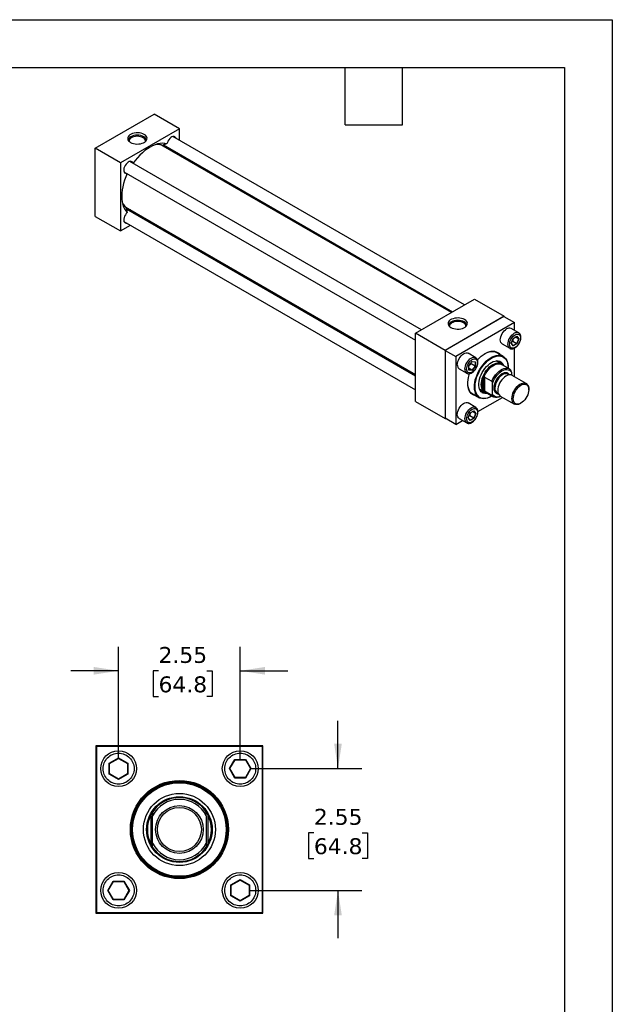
# Model space of a CAD drawing. Header units: inches. Extents: x 0 to 44, y 0 to 34.
# Tile 4 of 4: x 31.6 to 44, y 13.4 to 34. Entities that reach past the tile are written whole.
import ezdxf

# ---------------------------------------------------------------- set-up
doc = ezdxf.new("R2010")
doc.units = ezdxf.units.IN
doc.header["$LTSCALE"] = 4
doc.header["$MEASUREMENT"] = 0
doc.linetypes.add('SLD-Solid', pattern=[0])
doc.layers.add('DIMENSIONS', color=140, linetype='SLD-Solid', lineweight=25)
doc.layers.add('TEXT', color=140, linetype='SLD-Solid', lineweight=25)
doc.styles.add('SLDTEXTSTYLE0', font='VERDANA.TTF')
doc.dimstyles.new('SLDDIMSTYLE2', dxfattribs={"dimtxt": 0.339844, "dimasz": 0.52, "dimexe": 0, "dimexo": 0.0625, "dimgap": 0.084961, "dimtad": 0, "dimtih": 1, "dimtoh": 1, "dimrnd": 1e-09, "dimzin": 12, "dimdsep": 46, "dimtxsty": 'SLDTEXTSTYLE0', "dimsah": 1, "dimcen": 0.09, "dimadec": 0, "dimazin": 3, "dimtfac": 1, "dimtmove": 0, "dimatfit": 0, "dimfxl": 0, "dimfrac": 2, "dimtolj": 1, "dimtzin": 12, "dimarcsym": 0})

# ---------------------------------------------------------------- blocks, each defined once
blk = doc.blocks.new('_D_6')
at = {"layer": 'DIMENSIONS'}
for p, q in [((33.648, 18.511), (33.648, 20.861)), ((36.198, 18.511), (36.198, 20.861)), ((33.648, 20.361), (32.648, 20.361)), ((34.486, 20.361), (34.372, 20.361)), ((34.372, 20.361), (34.372, 19.82)), ((35.496, 20.361), (35.61, 20.361)), ((35.61, 20.361), (35.61, 19.82)), ((36.198, 20.361), (37.198, 20.361)), ((34.372, 19.82), (34.486, 19.82)), ((35.61, 19.82), (35.496, 19.82))]:
    blk.add_line(p, q, dxfattribs=at)
for points in [[(33.648, 20.361), (33.128, 20.441), (33.128, 20.281)], [(36.198, 20.361), (36.718, 20.281), (36.718, 20.441)]]:
    blk.add_solid(points, dxfattribs=at)
at = {"layer": 'DIMENSIONS', "char_height": 0.3333, "attachment_point": 1, "style": 'SLDTEXTSTYLE0'}
for s, insert in [('2.55', (34.486, 20.86)), ('64.8', (34.486, 20.244))]:
    blk.add_mtext(s, dxfattribs=dict(at, insert=insert))
blk = doc.blocks.new('_D_7')
at = {"layer": 'DIMENSIONS'}
for p, q in [((38.248, 18.311), (38.248, 19.311)), ((36.398, 18.311), (38.748, 18.311)), ((37.743, 16.97), (37.629, 16.97)), ((37.629, 16.97), (37.629, 16.429)), ((38.753, 16.97), (38.867, 16.97)), ((38.867, 16.97), (38.867, 16.429)), ((37.629, 16.429), (37.743, 16.429)), ((38.867, 16.429), (38.753, 16.429)), ((36.398, 15.761), (38.748, 15.761)), ((38.248, 15.761), (38.248, 14.761))]:
    blk.add_line(p, q, dxfattribs=at)
for points in [[(38.248, 18.311), (38.328, 18.831), (38.168, 18.831)], [(38.248, 15.761), (38.168, 15.241), (38.328, 15.241)]]:
    blk.add_solid(points, dxfattribs=at)
at = {"layer": 'DIMENSIONS', "char_height": 0.3333, "attachment_point": 1, "style": 'SLDTEXTSTYLE0'}
for s, insert in [('2.55', (37.743, 17.469)), ('64.8', (37.743, 16.853))]:
    blk.add_mtext(s, dxfattribs=dict(at, insert=insert))

msp = doc.modelspace()

# ---------------------------------------------------------------- linework, layer by layer
at = {"color": 7, "linetype": 'SLD-Solid'}
for p, q in [((0, 34), (44, 34)), ((44, 34), (44, 0))]:
    msp.add_line(p, q, dxfattribs=at)
for p, q in [((33.158, 31.309), (34.395, 32.023)), ((34.925, 31.717), (34.395, 32.023)), ((34.925, 31.717), (33.688, 31.003)), ((34.925, 31.474), (34.925, 31.717)), ((40.625, 27.864), (34.582, 31.353)), ((34.59, 31.379), (40.652, 27.879)), ((40.902, 28.024), (34.788, 31.553)), ((33.688, 31.003), (33.158, 31.309)), ((33.158, 29.88), (33.158, 31.309)), ((34.925, 31.154), (34.925, 31.185)), ((33.688, 31.003), (33.688, 29.574)), ((40, 27.503), (33.886, 31.033)), ((33.761, 30.816), (39.875, 27.287)), ((39.875, 26.534), (33.813, 30.034)), ((33.832, 30.053), (39.875, 26.565)), ((33.158, 29.88), (33.688, 29.574)), ((33.761, 29.775), (39.875, 26.246)), ((34.149, 29.84), (34.175, 29.855)), ((33.688, 29.574), (33.899, 29.696)), ((39.875, 27.431), (41.113, 28.145)), ((41.113, 28.145), (41.731, 27.788)), ((41.731, 27.788), (40.494, 27.074)), ((41.728, 27.782), (40.497, 27.072)), ((41.949, 27.655), (40.718, 26.944)), ((41.728, 27.782), (41.949, 27.655)), ((41.731, 27.78), (41.731, 27.788)), ((41.949, 27.491), (41.949, 27.655)), ((42.037, 27.44), (41.878, 27.532)), ((39.875, 26.002), (39.875, 27.431)), ((40.494, 27.074), (39.875, 27.431)), ((41.881, 27.222), (41.921, 27.324)), ((41.883, 27.223), (41.922, 27.323)), ((41.913, 27.263), (41.895, 27.256)), ((41.913, 27.263), (41.997, 27.215)), ((41.921, 27.324), (42.001, 27.371)), ((41.922, 27.323), (41.999, 27.368)), ((42.035, 27.314), (41.97, 27.351)), ((41.997, 27.367), (42.035, 27.314)), ((42.035, 27.314), (41.997, 27.215)), ((42.001, 27.371), (42.041, 27.314)), ((42.041, 27.314), (42.001, 27.211)), ((40.494, 27.074), (40.494, 25.645)), ((40.497, 27.072), (40.497, 25.651)), ((40.497, 27.072), (40.718, 26.944)), ((41.711, 26.948), (41.545, 27.044)), ((41.691, 27.207), (41.85, 27.116)), ((41.853, 27.114), (41.85, 27.116)), ((41.921, 27.165), (41.881, 27.222)), ((41.921, 27.17), (41.883, 27.224)), ((41.997, 27.215), (41.92, 27.171)), ((42.001, 27.211), (41.921, 27.165)), ((41.949, 26.523), (41.949, 27.12)), ((40.718, 26.944), (40.718, 25.523)), ((41.136, 26.92), (40.977, 27.012)), ((40.99, 26.753), (41.06, 26.839)), ((40.992, 26.754), (41.059, 26.838)), ((41.059, 26.837), (41.124, 26.831)), ((41.06, 26.839), (41.129, 26.833)), ((41.123, 26.831), (41.123, 26.743)), ((41.129, 26.833), (41.129, 26.741)), ((41.667, 26.794), (41.563, 26.854)), ((40.789, 26.687), (40.948, 26.595)), ((40.99, 26.661), (40.99, 26.753)), ((41.06, 26.655), (40.99, 26.661)), ((40.992, 26.664), (40.992, 26.754)), ((41.057, 26.66), (40.992, 26.698)), ((41.057, 26.66), (40.992, 26.666)), ((41.037, 26.81), (41.039, 26.791)), ((41.123, 26.743), (41.039, 26.791)), ((41.123, 26.743), (41.057, 26.66)), ((41.129, 26.741), (41.06, 26.655)), ((41.841, 26.684), (41.678, 26.778)), ((41.815, 26.711), (41.815, 26.719)), ((41.886, 26.617), (41.886, 26.557)), ((41.301, 26.238), (41.301, 26.494)), ((41.323, 26.515), (41.475, 26.428)), ((41.323, 26.515), (41.323, 26.216)), ((41.835, 26.56), (41.811, 26.574)), ((42.196, 26.38), (41.901, 26.55)), ((41.219, 26.258), (41.323, 26.198)), ((41.475, 26.128), (41.323, 26.216)), ((41.343, 26.196), (41.506, 26.102)), ((41.488, 26.152), (41.488, 26.388)), ((42.248, 26.249), (42.248, 26.265)), ((39.875, 26.002), (40.494, 25.645)), ((41.045, 26.179), (41.212, 26.082)), ((41.181, 25.791), (41.699, 26.089)), ((41.462, 26.107), (41.469, 26.111)), ((41.586, 26.183), (41.609, 26.169)), ((41.651, 26.117), (41.946, 25.947)), ((41.136, 25.879), (40.977, 25.971)), ((41.02, 25.763), (41.1, 25.809)), ((41.02, 25.762), (41.098, 25.807)), ((41.133, 25.752), (41.068, 25.79)), ((41.096, 25.806), (41.133, 25.752)), ((41.1, 25.809), (41.139, 25.752)), ((41.133, 25.88), (41.136, 25.879)), ((42.071, 25.959), (42.085, 25.967)), ((40.494, 25.645), (40.501, 25.649)), ((40.718, 25.523), (40.497, 25.651)), ((40.718, 25.523), (40.86, 25.605)), ((40.789, 25.646), (40.948, 25.554)), ((40.98, 25.66), (41.02, 25.763)), ((41.02, 25.603), (40.98, 25.66)), ((40.981, 25.662), (41.02, 25.762)), ((41.019, 25.608), (40.981, 25.662)), ((41.011, 25.702), (40.994, 25.694)), ((41.095, 25.653), (41.011, 25.702)), ((41.095, 25.653), (41.019, 25.609)), ((41.1, 25.649), (41.02, 25.603)), ((41.133, 25.752), (41.095, 25.653)), ((41.139, 25.752), (41.1, 25.649)), ((33.173, 18.786), (33.173, 15.286)), ((36.673, 18.786), (33.173, 18.786)), ((33.183, 18.776), (33.183, 15.296)), ((36.663, 18.776), (33.183, 18.776)), ((36.663, 15.296), (36.663, 18.776)), ((36.673, 15.286), (36.673, 18.786)), ((33.452, 18.424), (33.648, 18.537)), ((33.452, 18.198), (33.452, 18.424)), ((33.452, 18.424), (33.46, 18.419)), ((33.46, 18.419), (33.648, 18.527)), ((33.46, 18.202), (33.46, 18.419)), ((33.648, 18.537), (33.843, 18.424)), ((33.648, 18.537), (33.648, 18.527)), ((33.648, 18.527), (33.835, 18.419)), ((33.835, 18.419), (33.843, 18.424)), ((33.835, 18.419), (33.835, 18.202)), ((33.843, 18.424), (33.843, 18.198)), ((35.972, 18.311), (36.085, 18.506)), ((35.981, 18.311), (36.09, 18.498)), ((36.085, 18.506), (36.311, 18.506)), ((36.085, 18.506), (36.09, 18.498)), ((36.09, 18.498), (36.306, 18.498)), ((36.311, 18.506), (36.306, 18.498)), ((36.306, 18.498), (36.415, 18.311)), ((36.311, 18.506), (36.424, 18.311)), ((33.452, 18.198), (33.46, 18.202)), ((33.648, 18.085), (33.452, 18.198)), ((33.648, 18.094), (33.46, 18.202)), ((33.835, 18.202), (33.648, 18.094)), ((33.843, 18.198), (33.648, 18.085)), ((33.843, 18.198), (33.835, 18.202)), ((36.085, 18.115), (35.972, 18.311)), ((35.972, 18.311), (35.981, 18.311)), ((36.09, 18.123), (35.981, 18.311)), ((36.415, 18.311), (36.306, 18.123)), ((36.424, 18.311), (36.311, 18.115)), ((36.424, 18.311), (36.415, 18.311)), ((33.648, 18.085), (33.648, 18.094)), ((36.085, 18.115), (36.09, 18.123)), ((36.311, 18.115), (36.085, 18.115)), ((36.306, 18.123), (36.09, 18.123)), ((36.306, 18.123), (36.311, 18.115)), ((34.329, 16.722), (34.329, 17.349)), ((35.517, 17.349), (35.517, 16.722)), ((34.36, 16.747), (34.36, 17.324)), ((35.485, 17.324), (35.485, 16.747)), ((33.422, 15.761), (33.535, 15.956)), ((33.431, 15.761), (33.54, 15.948)), ((33.535, 15.956), (33.761, 15.956)), ((33.54, 15.948), (33.535, 15.956)), ((33.54, 15.948), (33.756, 15.948)), ((33.761, 15.956), (33.756, 15.948)), ((33.756, 15.948), (33.865, 15.761)), ((33.761, 15.956), (33.874, 15.761)), ((36.002, 15.874), (36.198, 15.987)), ((36.01, 15.869), (36.198, 15.977)), ((36.198, 15.987), (36.393, 15.874)), ((36.198, 15.987), (36.198, 15.977)), ((36.198, 15.977), (36.385, 15.869)), ((33.535, 15.565), (33.422, 15.761)), ((33.422, 15.761), (33.431, 15.761)), ((33.54, 15.573), (33.431, 15.761)), ((33.865, 15.761), (33.756, 15.573)), ((33.874, 15.761), (33.761, 15.565)), ((33.874, 15.761), (33.865, 15.761)), ((36.002, 15.648), (36.002, 15.874)), ((36.002, 15.874), (36.01, 15.869)), ((36.01, 15.652), (36.01, 15.869)), ((36.393, 15.874), (36.385, 15.869)), ((36.385, 15.869), (36.385, 15.652)), ((36.393, 15.874), (36.393, 15.648)), ((33.535, 15.565), (33.54, 15.573)), ((33.761, 15.565), (33.535, 15.565)), ((33.756, 15.573), (33.54, 15.573)), ((33.761, 15.565), (33.756, 15.573)), ((36.01, 15.652), (36.002, 15.648)), ((36.198, 15.535), (36.002, 15.648)), ((36.198, 15.544), (36.01, 15.652)), ((36.385, 15.652), (36.198, 15.544)), ((36.393, 15.648), (36.198, 15.535)), ((36.198, 15.535), (36.198, 15.544)), ((36.393, 15.648), (36.385, 15.652)), ((33.173, 15.286), (36.673, 15.286)), ((33.183, 15.296), (36.663, 15.296))]:
    msp.add_line(p, q)
at = {"flags": 128}
for points in [[(34.185, 31.596), (34.156, 31.61), (34.123, 31.62), (34.088, 31.627), (34.051, 31.63), (34.013, 31.629), (33.977, 31.624), (33.943, 31.615), (33.912, 31.603), (33.886, 31.588), (33.864, 31.57), (33.849, 31.55), (33.841, 31.529), (33.839, 31.508), (33.844, 31.486), (33.856, 31.466), (33.874, 31.447), (33.898, 31.43), (33.927, 31.417), (33.96, 31.406), (33.995, 31.399), (34.032, 31.396), (34.069, 31.397), (34.106, 31.402), (34.14, 31.411), (34.171, 31.423), (34.197, 31.438), (34.219, 31.456), (34.234, 31.476), (34.242, 31.497), (34.244, 31.519), (34.239, 31.54), (34.227, 31.56), (34.209, 31.579), (34.185, 31.596)], [(34.175, 31.55), (34.147, 31.563), (34.114, 31.573), (34.078, 31.58), (34.041, 31.582), (34.005, 31.58), (33.969, 31.573), (33.936, 31.563), (33.908, 31.55), (33.884, 31.533), (33.867, 31.514), (33.856, 31.494), (33.852, 31.472), (33.852, 31.471)], [(34.163, 31.528), (34.136, 31.541), (34.105, 31.55), (34.072, 31.556), (34.037, 31.557), (34.003, 31.555), (33.97, 31.548), (33.94, 31.538), (33.914, 31.525), (33.893, 31.508), (33.879, 31.49), (33.871, 31.471), (33.87, 31.451)], [(34.661, 31.4), (34.616, 31.409), (34.569, 31.412), (34.519, 31.408), (34.467, 31.398), (34.415, 31.382), (34.361, 31.359), (34.307, 31.331), (34.252, 31.297), (34.199, 31.257), (34.146, 31.212), (34.094, 31.163), (34.045, 31.109), (33.997, 31.051), (33.954, 30.993)], [(34.852, 31.516), (34.852, 31.517), (34.842, 31.535), (34.828, 31.548), (34.81, 31.554), (34.789, 31.553), (34.766, 31.546), (34.743, 31.531), (34.72, 31.511), (34.7, 31.487), (34.683, 31.459), (34.67, 31.43), (34.661, 31.4)], [(34.87, 31.186), (34.861, 31.211), (34.854, 31.226)], [(33.951, 30.996), (33.944, 31.01), (33.931, 31.025), (33.913, 31.033), (33.893, 31.034), (33.871, 31.028), (33.847, 31.015), (33.825, 30.997), (33.804, 30.974), (33.786, 30.947), (33.771, 30.917), (33.761, 30.887), (33.757, 30.858), (33.758, 30.832), (33.764, 30.81), (33.775, 30.793), (33.79, 30.782), (33.809, 30.778), (33.826, 30.779)], [(33.829, 30.777), (33.8, 30.711), (33.774, 30.641), (33.753, 30.571), (33.735, 30.502), (33.723, 30.433), (33.716, 30.367), (33.713, 30.303), (33.716, 30.242), (33.723, 30.184), (33.735, 30.13), (33.753, 30.081), (33.774, 30.036), (33.8, 29.996), (33.831, 29.961)], [(33.831, 29.961), (33.809, 29.939), (33.79, 29.913), (33.775, 29.884), (33.764, 29.854), (33.758, 29.825), (33.757, 29.798), (33.761, 29.774), (33.771, 29.756), (33.786, 29.743), (33.804, 29.737), (33.825, 29.738), (33.826, 29.738)], [(34.077, 29.881), (34.094, 29.883), (34.12, 29.887)], [(40.902, 27.718), (40.874, 27.732), (40.841, 27.742), (40.806, 27.749), (40.768, 27.752), (40.731, 27.751), (40.695, 27.746), (40.66, 27.737), (40.63, 27.725), (40.603, 27.71), (40.582, 27.692), (40.567, 27.672), (40.558, 27.651), (40.557, 27.63), (40.562, 27.608), (40.574, 27.588), (40.592, 27.569), (40.616, 27.552), (40.645, 27.539), (40.677, 27.528), (40.713, 27.521), (40.75, 27.518), (40.787, 27.519), (40.824, 27.524), (40.858, 27.533), (40.889, 27.545), (40.915, 27.56), (40.936, 27.578), (40.951, 27.598), (40.96, 27.619), (40.962, 27.641), (40.956, 27.662), (40.945, 27.682), (40.926, 27.701), (40.902, 27.718)], [(40.893, 27.672), (40.864, 27.685), (40.832, 27.695), (40.796, 27.702), (40.759, 27.704), (40.722, 27.702), (40.687, 27.695), (40.654, 27.685), (40.625, 27.672), (40.602, 27.655), (40.584, 27.636), (40.573, 27.616), (40.57, 27.594), (40.57, 27.593)], [(40.881, 27.65), (40.854, 27.663), (40.823, 27.672), (40.789, 27.678), (40.755, 27.679), (40.72, 27.677), (40.687, 27.67), (40.657, 27.66), (40.632, 27.647), (40.611, 27.63), (40.596, 27.612), (40.589, 27.593), (40.588, 27.573)], [(41.691, 27.207), (41.691, 27.207), (41.674, 27.221), (41.662, 27.24), (41.654, 27.265), (41.652, 27.293), (41.654, 27.325), (41.662, 27.358), (41.674, 27.391), (41.691, 27.424), (41.711, 27.455), (41.734, 27.482), (41.759, 27.505), (41.784, 27.523)], [(41.85, 27.116), (41.85, 27.116), (41.833, 27.129), (41.821, 27.149), (41.813, 27.173), (41.811, 27.201), (41.813, 27.233), (41.821, 27.266), (41.833, 27.299), (41.85, 27.332), (41.87, 27.363), (41.893, 27.39), (41.918, 27.413), (41.943, 27.431)], [(41.173, 26.873), (41.209, 26.911), (41.25, 26.949), (41.291, 26.981), (41.334, 27.009), (41.376, 27.03), (41.417, 27.046), (41.458, 27.055), (41.497, 27.058), (41.533, 27.055), (41.567, 27.045), (41.598, 27.029), (41.625, 27.008), (41.643, 26.987)], [(41.33, 27.006), (41.348, 27.016), (41.39, 27.034), (41.431, 27.047), (41.47, 27.052), (41.508, 27.052), (41.543, 27.045), (41.575, 27.031), (41.603, 27.012), (41.608, 27.008)], [(40.75, 26.773), (40.753, 26.804), (40.76, 26.837), (40.773, 26.871), (40.789, 26.903), (40.809, 26.934), (40.832, 26.961), (40.857, 26.985), (40.883, 27.002), (40.909, 27.014), (40.934, 27.02), (40.956, 27.019), (40.977, 27.012)], [(40.909, 26.681), (40.912, 26.712), (40.919, 26.745), (40.932, 26.779), (40.948, 26.812), (40.968, 26.842), (40.991, 26.87), (41.016, 26.893), (41.042, 26.911), (41.068, 26.923), (41.093, 26.928), (41.116, 26.927), (41.134, 26.921)], [(41.462, 26.107), (41.42, 26.086), (41.379, 26.071), (41.339, 26.062), (41.3, 26.059), (41.264, 26.063), (41.231, 26.073), (41.201, 26.089), (41.174, 26.111), (41.152, 26.139), (41.134, 26.173), (41.121, 26.211), (41.112, 26.253), (41.108, 26.299), (41.11, 26.348), (41.116, 26.4), (41.127, 26.453), (41.143, 26.506), (41.163, 26.56), (41.187, 26.614), (41.215, 26.666), (41.247, 26.716), (41.282, 26.763), (41.319, 26.806), (41.358, 26.846), (41.399, 26.881), (41.441, 26.91), (41.483, 26.935), (41.524, 26.953), (41.565, 26.965), (41.604, 26.971), (41.641, 26.97), (41.676, 26.963), (41.708, 26.95), (41.736, 26.931), (41.76, 26.905), (41.781, 26.875), (41.796, 26.839), (41.807, 26.799), (41.814, 26.755), (41.815, 26.719)], [(41.479, 26.117), (41.469, 26.111), (41.427, 26.09), (41.386, 26.075), (41.346, 26.066), (41.308, 26.064), (41.272, 26.068), (41.239, 26.079), (41.209, 26.096), (41.184, 26.119), (41.162, 26.148), (41.145, 26.182), (41.132, 26.221), (41.125, 26.264), (41.122, 26.311), (41.125, 26.361), (41.132, 26.413), (41.145, 26.466), (41.162, 26.52), (41.184, 26.574), (41.209, 26.627), (41.239, 26.678), (41.272, 26.727), (41.308, 26.772), (41.346, 26.814), (41.386, 26.851), (41.427, 26.884), (41.469, 26.911)], [(41.387, 26.17), (41.362, 26.167), (41.33, 26.168), (41.3, 26.175), (41.274, 26.188), (41.251, 26.207), (41.232, 26.232), (41.217, 26.263), (41.207, 26.297), (41.202, 26.336), (41.202, 26.378), (41.207, 26.423), (41.217, 26.469), (41.232, 26.516), (41.251, 26.563), (41.274, 26.609), (41.3, 26.653), (41.33, 26.694), (41.362, 26.732), (41.397, 26.766), (41.432, 26.795), (41.469, 26.819), (41.505, 26.837), (41.541, 26.849), (41.575, 26.855), (41.607, 26.854), (41.637, 26.847), (41.664, 26.834), (41.687, 26.815), (41.706, 26.79), (41.72, 26.759), (41.723, 26.752)], [(41.469, 26.911), (41.51, 26.932), (41.552, 26.947), (41.591, 26.956), (41.63, 26.958), (41.665, 26.954), (41.698, 26.943), (41.728, 26.926), (41.754, 26.903), (41.775, 26.874), (41.792, 26.84), (41.805, 26.801), (41.812, 26.758), (41.815, 26.711), (41.815, 26.699)], [(41.669, 26.792), (41.664, 26.824), (41.663, 26.826)], [(41.252, 26.356), (41.254, 26.397), (41.262, 26.44), (41.274, 26.485), (41.291, 26.53), (41.311, 26.574), (41.336, 26.616), (41.364, 26.656), (41.394, 26.693), (41.427, 26.726), (41.46, 26.754), (41.495, 26.777), (41.53, 26.794), (41.564, 26.805), (41.596, 26.809), (41.626, 26.808), (41.654, 26.8), (41.679, 26.786), (41.7, 26.766), (41.7, 26.765)], [(41.301, 26.494), (41.319, 26.538), (41.341, 26.581), (41.367, 26.622), (41.395, 26.66), (41.427, 26.695), (41.459, 26.725), (41.493, 26.75), (41.528, 26.77), (41.562, 26.784), (41.595, 26.792), (41.626, 26.793), (41.654, 26.788), (41.678, 26.778)], [(41.475, 26.428), (41.497, 26.474), (41.523, 26.518), (41.552, 26.559), (41.585, 26.596), (41.619, 26.629), (41.655, 26.656), (41.692, 26.677), (41.727, 26.691), (41.762, 26.698), (41.794, 26.699), (41.824, 26.692), (41.85, 26.678), (41.872, 26.657)], [(41.488, 26.388), (41.507, 26.433), (41.53, 26.477), (41.556, 26.518), (41.586, 26.556), (41.618, 26.591), (41.652, 26.62), (41.687, 26.643), (41.722, 26.66), (41.756, 26.67), (41.789, 26.673), (41.818, 26.669), (41.845, 26.659), (41.868, 26.641), (41.886, 26.617)], [(40.948, 26.595), (40.948, 26.595), (40.946, 26.596)], [(41.143, 26.122), (41.134, 26.123), (41.1, 26.133), (41.069, 26.149), (41.042, 26.17), (41.019, 26.198), (41, 26.23), (40.986, 26.268), (40.976, 26.31), (40.971, 26.355), (40.971, 26.404), (40.976, 26.455), (40.986, 26.508), (41, 26.563), (41.008, 26.586)], [(41.301, 26.238), (41.289, 26.261), (41.28, 26.288), (41.275, 26.318), (41.273, 26.35), (41.275, 26.384), (41.28, 26.42), (41.289, 26.457), (41.301, 26.494)], [(41.811, 26.574), (41.809, 26.575), (41.786, 26.583), (41.761, 26.584), (41.734, 26.579), (41.706, 26.567), (41.677, 26.549), (41.649, 26.525), (41.623, 26.497), (41.599, 26.465), (41.578, 26.43), (41.561, 26.394), (41.549, 26.357), (41.541, 26.321), (41.539, 26.286)], [(41.901, 26.55), (41.881, 26.559), (41.855, 26.562), (41.827, 26.559), (41.798, 26.549), (41.768, 26.533), (41.738, 26.512), (41.71, 26.485), (41.683, 26.454), (41.659, 26.42), (41.638, 26.383), (41.621, 26.344), (41.609, 26.306), (41.601, 26.268), (41.599, 26.232)], [(41.108, 26.142), (41.094, 26.147), (41.064, 26.164), (41.037, 26.186), (41.015, 26.214), (40.996, 26.248), (40.983, 26.286), (40.974, 26.329), (40.97, 26.375), (40.97, 26.383)], [(41.364, 26.184), (41.364, 26.184), (41.336, 26.192), (41.311, 26.206), (41.291, 26.226), (41.274, 26.252), (41.262, 26.282), (41.254, 26.317), (41.252, 26.356)], [(41.293, 26.185), (41.325, 26.196), (41.325, 26.197)], [(41.894, 26.061), (41.897, 26.097), (41.904, 26.135), (41.917, 26.174), (41.934, 26.212), (41.954, 26.249), (41.978, 26.284), (42.005, 26.315), (42.034, 26.341), (42.064, 26.363), (42.094, 26.379), (42.123, 26.388), (42.151, 26.391), (42.176, 26.388), (42.199, 26.378), (42.218, 26.362), (42.232, 26.34), (42.242, 26.313), (42.247, 26.282), (42.248, 26.265)], [(41.922, 26.061), (41.925, 26.095), (41.932, 26.131), (41.944, 26.168), (41.96, 26.204), (41.98, 26.239), (42.004, 26.271), (42.029, 26.3), (42.057, 26.324), (42.085, 26.343), (42.113, 26.357), (42.141, 26.364), (42.167, 26.365), (42.19, 26.36), (42.21, 26.348), (42.226, 26.331), (42.238, 26.308), (42.245, 26.28), (42.248, 26.249), (42.245, 26.215), (42.238, 26.179), (42.226, 26.143), (42.21, 26.106), (42.19, 26.072), (42.167, 26.039), (42.141, 26.011), (42.113, 25.986), (42.085, 25.967), (42.057, 25.954), (42.029, 25.946), (42.004, 25.945), (41.98, 25.951), (41.96, 25.962), (41.944, 25.98), (41.932, 26.003), (41.925, 26.03), (41.922, 26.061)], [(41.66, 26.112), (41.655, 26.109), (41.619, 26.095), (41.585, 26.087), (41.552, 26.087), (41.523, 26.094), (41.497, 26.108), (41.475, 26.128)], [(41.659, 26.112), (41.652, 26.11), (41.618, 26.1), (41.586, 26.096), (41.556, 26.1), (41.53, 26.111), (41.507, 26.128), (41.488, 26.152)], [(42.071, 25.959), (42.064, 25.955), (42.034, 25.942), (42.005, 25.936), (41.978, 25.936), (41.954, 25.943), (41.934, 25.956), (41.917, 25.975), (41.904, 25.999), (41.897, 26.028), (41.894, 26.061)], [(40.789, 25.646), (40.789, 25.646), (40.773, 25.66), (40.76, 25.679), (40.753, 25.703), (40.75, 25.732), (40.753, 25.763), (40.76, 25.796), (40.773, 25.83), (40.789, 25.862), (40.809, 25.893), (40.832, 25.92), (40.857, 25.943), (40.883, 25.961), (40.909, 25.973), (40.934, 25.979), (40.956, 25.978), (40.977, 25.971)], [(40.949, 25.554), (40.948, 25.554), (40.932, 25.568), (40.919, 25.587), (40.912, 25.611), (40.909, 25.64), (40.912, 25.671), (40.919, 25.704), (40.932, 25.738), (40.948, 25.771), (40.968, 25.801), (40.991, 25.829), (41.016, 25.852), (41.042, 25.869), (41.068, 25.881), (41.093, 25.887), (41.116, 25.886), (41.133, 25.88)]]:
    msp.add_lwpolyline(points, dxfattribs=at)
for centre, radius in [((33.648, 18.311), 0.375), ((36.198, 18.311), 0.375), ((34.923, 17.036), 1.028), ((34.923, 17.036), 1.008), ((34.923, 17.036), 1), ((34.923, 17.036), 0.98), ((34.923, 17.036), 0.755), ((34.923, 17.036), 0.688), ((34.923, 17.036), 0.688), ((34.923, 17.036), 0.5), ((34.923, 17.036), 0.461), ((33.648, 15.761), 0.375), ((36.198, 15.761), 0.375)]:
    msp.add_circle(centre, radius)
for centre, radius, start, end in [((34.131, 31.453), 0.0818, 358.401, 67.0468), ((34.138, 31.464), 0.093, 4.2216, 66.3757), ((34.447, 31.111), 0.277, 60.7619, 93.2664), ((34.453, 31.129), 0.266, 46.1776, 89.4619), ((34.608, 31.415), 0.0534, 240.8955, 280.0181), ((33.975, 30.292), 0.278, 206.781, 239.2014), ((33.962, 30.278), 0.267, 210.6165, 253.7547), ((33.791, 30), 0.0534, 19.9836, 59.2827), ((40.849, 27.575), 0.0818, 358.401, 67.0468), ((40.856, 27.586), 0.093, 4.2216, 66.3757), ((41.839, 27.446), 0.0943, 65.6929, 125.6176), ((41.998, 27.354), 0.0945, 65.9871, 125.5919), ((41.544, 26.722), 0.158, 18.4474, 51.1475), ((40.842, 26.763), 0.0924, 173.7012, 234.9867), ((41.004, 26.672), 0.0954, 174.5586, 232.2749), ((41.403, 26.299), 0.119, 210.9673, 239.749), ((41.648, 26.273), 0.11, 173.2971, 235.3908), ((41.721, 26.218), 0.123, 173.6295, 235.0583), ((41.323, 26.335), 0.153, 248.3653, 282.0506), ((34.923, 17.036), 0.671, 33.1044, 146.8956), ((34.923, 17.036), 0.632, 27.1458, 152.8542), ((34.923, 17.036), 0.671, 152.155, 207.845), ((34.923, 17.036), 0.671, 332.155, 27.845), ((34.923, 17.036), 0.632, 207.1458, 332.8542), ((34.923, 17.036), 0.671, 213.1044, 326.8956)]:
    msp.add_arc(centre, radius, start, end)
for centre, major_axis, ratio, start_param, end_param in [((41.918, 27.326), (0.00321, -0.00275), 0.218355, 0.076754, 0.708725), ((41.998, 27.372), (0.00099, 0.00446), 0.697855, 3.709862, 4.495341), ((42.038, 27.315), (0.00431, 0.00052), 0.565702, 3.786616, 5.357412), ((41.879, 27.223), (0.00431, 0.00052), 0.565702, 5.357412, 5.989383), ((41.918, 27.166), (0.00099, 0.00446), 0.697855, 4.495341, 5.714916), ((41.998, 27.213), (0.00321, -0.00275), 0.218355, 0.708725, 2.279522), ((41.057, 26.841), (-0.0017, 0.004), 0.565779, 3.435482, 4.067474), ((41.126, 26.835), (0.00337, 0.00308), 0.697843, 3.709805, 4.929575), ((40.988, 26.755), (0.00399, -0.0014), 0.218224, 5.57449, 6.206482), ((40.988, 26.663), (0.00337, 0.00308), 0.697843, 4.929575, 5.714973), ((41.057, 26.657), (-0.0017, 0.004), 0.565779, 4.067474, 5.63827), ((41.126, 26.743), (0.00399, -0.0014), 0.218224, 4.003694, 5.57449), ((41.097, 25.811), (0.00099, 0.00446), 0.697855, 3.709862, 4.495341), ((40.977, 25.662), (0.00431, 0.00052), 0.565702, 5.357412, 5.989383), ((41.017, 25.605), (0.00099, 0.00446), 0.697855, 4.495341, 5.714916), ((41.017, 25.765), (0.00321, -0.00275), 0.218355, 0.076754, 0.708725), ((41.097, 25.651), (0.00321, -0.00275), 0.218355, 0.708725, 2.279522), ((41.137, 25.754), (0.00431, 0.00052), 0.565702, 3.786616, 5.357412)]:
    msp.add_ellipse(centre, major_axis=major_axis, ratio=ratio, start_param=start_param, end_param=end_param)
for points, knots in [([(34.661, 31.4), (34.65, 31.398), (34.628, 31.393), (34.603, 31.386), (34.586, 31.378), (34.581, 31.371), (34.585, 31.363), (34.597, 31.356), (34.617, 31.35), (34.637, 31.345), (34.65, 31.343), (34.653, 31.342)], [0, 0, 0, 0, 0.174828, 0.349283, 0.482303, 0.616357, 0.697021, 0.778126, 0.852601, 0.972737, 1, 1, 1, 1]), ([(33.877, 29.997), (33.876, 29.998), (33.867, 30.009), (33.853, 30.024), (33.836, 30.039), (33.824, 30.045), (33.816, 30.046), (33.811, 30.036), (33.814, 30.018), (33.82, 29.992), (33.826, 29.975), (33.831, 29.961)], [0, 0, 0, 0, 0.0149489, 0.1487926, 0.2293297, 0.3103069, 0.3846646, 0.5046106, 0.7207418, 0.7712171, 1, 1, 1, 1]), ([(42.046, 27.219), (42.052, 27.229), (42.059, 27.243), (42.068, 27.265), (42.074, 27.283), (42.08, 27.305), (42.083, 27.327), (42.084, 27.349), (42.082, 27.371), (42.077, 27.391), (42.068, 27.41), (42.056, 27.426), (42.045, 27.437), (42.038, 27.44), (42.037, 27.44)], [0, 0, 0, 0, 0.119955, 0.168653, 0.24876, 0.330776, 0.417735, 0.507448, 0.599304, 0.692795, 0.787661, 0.884194, 0.984015, 1, 1, 1, 1]), ([(41.846, 27.201), (41.846, 27.237), (41.858, 27.277), (41.901, 27.352), (41.931, 27.383), (41.992, 27.418), (42.021, 27.421), (42.064, 27.396), (42.076, 27.369), (42.076, 27.334)], [0, 0, 0, 0, 0.25, 0.25, 0.5, 0.5, 0.75, 0.75, 1, 1, 1, 1]), ([(42.076, 27.334), (42.076, 27.299), (42.064, 27.258), (42.021, 27.183), (41.992, 27.153), (41.931, 27.117), (41.901, 27.115), (41.858, 27.139), (41.846, 27.166), (41.846, 27.201)], [0, 0, 0, 0, 0.25, 0.25, 0.5, 0.5, 0.75, 0.75, 1, 1, 1, 1]), ([(41.935, 27.331), (41.931, 27.325), (41.919, 27.305), (41.916, 27.28), (41.913, 27.263)], [0, 0, 0, 0, 0.298773, 1, 1, 1, 1]), ([(41.854, 27.114), (41.858, 27.112), (41.869, 27.106), (41.889, 27.104), (41.911, 27.106), (41.934, 27.112), (41.956, 27.123), (41.978, 27.138), (41.997, 27.154), (42.013, 27.171), (42.026, 27.188), (42.037, 27.203), (42.044, 27.214), (42.046, 27.219)], [0, 0, 0, 0, 0.075131, 0.181079, 0.28914, 0.397384, 0.503161, 0.604252, 0.714029, 0.795435, 0.864354, 0.947509, 1, 1, 1, 1]), ([(41.06, 26.615), (41.029, 26.597), (41, 26.594), (40.957, 26.619), (40.945, 26.646), (40.945, 26.716), (40.957, 26.757), (41, 26.832), (41.029, 26.862), (41.06, 26.88)], [0, 0, 0, 0, 0.25, 0.25, 0.5, 0.5, 0.75, 0.75, 1, 1, 1, 1]), ([(41.06, 26.88), (41.09, 26.898), (41.119, 26.9), (41.162, 26.876), (41.175, 26.849), (41.175, 26.778), (41.162, 26.738), (41.119, 26.663), (41.09, 26.632), (41.06, 26.615)], [0, 0, 0, 0, 0.25, 0.25, 0.5, 0.5, 0.75, 0.75, 1, 1, 1, 1]), ([(41.145, 26.698), (41.15, 26.708), (41.158, 26.722), (41.167, 26.744), (41.173, 26.763), (41.178, 26.784), (41.181, 26.807), (41.182, 26.829), (41.18, 26.851), (41.175, 26.871), (41.167, 26.89), (41.154, 26.906), (41.143, 26.917), (41.135, 26.92), (41.133, 26.921)], [0, 0, 0, 0, 0.118793, 0.167018, 0.246349, 0.327571, 0.413686, 0.50253, 0.593495, 0.686081, 0.780027, 0.875624, 0.974478, 1, 1, 1, 1]), ([(40.945, 26.597), (40.946, 26.597), (40.951, 26.592), (40.966, 26.587), (40.987, 26.583), (41.01, 26.585), (41.033, 26.592), (41.055, 26.603), (41.076, 26.617), (41.095, 26.634), (41.111, 26.651), (41.125, 26.667), (41.136, 26.683), (41.142, 26.694), (41.145, 26.698)], [0, 0, 0, 0, 0.002851, 0.108365, 0.210505, 0.314683, 0.419038, 0.521014, 0.618473, 0.724305, 0.802786, 0.869228, 0.949396, 1, 1, 1, 1]), ([(41.039, 26.791), (41.024, 26.779), (41.005, 26.763), (40.994, 26.744), (40.992, 26.74)], [0, 0, 0, 0, 0.821628, 1, 1, 1, 1]), ([(41.301, 26.494), (41.302, 26.497), (41.303, 26.499), (41.306, 26.505), (41.307, 26.507), (41.311, 26.512), (41.313, 26.514), (41.317, 26.516), (41.318, 26.516), (41.32, 26.516), (41.322, 26.516), (41.323, 26.515)], [0, 0, 0, 0, 0.25, 0.25, 0.5, 0.5, 0.75, 0.75, 0.875, 0.875, 1, 1, 1, 1]), ([(41.839, 26.56), (41.836, 26.565), (41.828, 26.58), (41.809, 26.595), (41.782, 26.605), (41.751, 26.606), (41.719, 26.598), (41.687, 26.583), (41.655, 26.561), (41.624, 26.532), (41.593, 26.496), (41.566, 26.455), (41.544, 26.411), (41.528, 26.366), (41.518, 26.324), (41.517, 26.299), (41.517, 26.286)], [0, 0, 0, 0, 0.043086, 0.120138, 0.19719, 0.272641, 0.34508, 0.413425, 0.481771, 0.55421, 0.629661, 0.706713, 0.783765, 0.859215, 0.931655, 1, 1, 1, 1]), ([(41.323, 26.216), (41.322, 26.217), (41.32, 26.217), (41.318, 26.219), (41.317, 26.22), (41.314, 26.222), (41.313, 26.223), (41.311, 26.225), (41.31, 26.226), (41.307, 26.229), (41.306, 26.231), (41.303, 26.234), (41.302, 26.236), (41.301, 26.238)], [0, 0, 0, 0, 0.125, 0.125, 0.25, 0.25, 0.375, 0.375, 0.5, 0.5, 0.75, 0.75, 1, 1, 1, 1]), ([(41.517, 26.286), (41.517, 26.275), (41.518, 26.25), (41.528, 26.219), (41.544, 26.193), (41.566, 26.175), (41.589, 26.165), (41.606, 26.165), (41.612, 26.166)], [0, 0, 0, 0, 0.164756, 0.33938, 0.521264, 0.707008, 0.892753, 1, 1, 1, 1]), ([(40.945, 25.64), (40.945, 25.675), (40.957, 25.716), (41, 25.79), (41.029, 25.821), (41.09, 25.856), (41.119, 25.859), (41.162, 25.834), (41.175, 25.808), (41.175, 25.773)], [0, 0, 0, 0, 0.25, 0.25, 0.5, 0.5, 0.75, 0.75, 1, 1, 1, 1]), ([(41.145, 25.657), (41.15, 25.667), (41.158, 25.681), (41.167, 25.703), (41.173, 25.722), (41.178, 25.743), (41.181, 25.766), (41.182, 25.788), (41.18, 25.809), (41.175, 25.83), (41.167, 25.849), (41.154, 25.865), (41.142, 25.876), (41.134, 25.879), (41.132, 25.88)], [0, 0, 0, 0, 0.117886, 0.165744, 0.244469, 0.325071, 0.410529, 0.498695, 0.588966, 0.680845, 0.774074, 0.868942, 0.967041, 1, 1, 1, 1]), ([(41.175, 25.773), (41.175, 25.737), (41.162, 25.697), (41.119, 25.622), (41.09, 25.591), (41.029, 25.556), (41, 25.553), (40.957, 25.578), (40.945, 25.605), (40.945, 25.64)], [0, 0, 0, 0, 0.25, 0.25, 0.5, 0.5, 0.75, 0.75, 1, 1, 1, 1]), ([(40.949, 25.554), (40.954, 25.551), (40.966, 25.545), (40.987, 25.542), (41.01, 25.544), (41.033, 25.551), (41.055, 25.562), (41.076, 25.576), (41.095, 25.593), (41.111, 25.61), (41.125, 25.626), (41.136, 25.642), (41.142, 25.653), (41.145, 25.657)], [0, 0, 0, 0, 0.0914479, 0.1955265, 0.3016809, 0.4080153, 0.5119261, 0.6112344, 0.719074, 0.7990439, 0.8667467, 0.9484355, 1, 1, 1, 1]), ([(41.033, 25.769), (41.029, 25.763), (41.018, 25.743), (41.014, 25.719), (41.011, 25.702)], [0, 0, 0, 0, 0.298773, 1, 1, 1, 1]), ([(33.648, 17.986), (33.562, 17.986), (33.479, 18.02), (33.357, 18.142), (33.323, 18.225), (33.323, 18.397), (33.357, 18.48), (33.479, 18.601), (33.562, 18.636), (33.648, 18.636)], [0, 0, 0, 0, 0.25, 0.25, 0.5, 0.5, 0.75, 0.75, 1, 1, 1, 1]), ([(33.648, 18.636), (33.734, 18.636), (33.817, 18.601), (33.939, 18.48), (33.973, 18.397), (33.973, 18.225), (33.939, 18.142), (33.817, 18.02), (33.734, 17.986), (33.648, 17.986)], [0, 0, 0, 0, 0.25, 0.25, 0.5, 0.5, 0.75, 0.75, 1, 1, 1, 1]), ([(35.873, 18.311), (35.873, 18.397), (35.907, 18.48), (36.029, 18.601), (36.112, 18.636), (36.284, 18.636), (36.367, 18.601), (36.489, 18.48), (36.523, 18.397), (36.523, 18.311)], [0, 0, 0, 0, 0.25, 0.25, 0.5, 0.5, 0.75, 0.75, 1, 1, 1, 1]), ([(36.523, 18.311), (36.523, 18.225), (36.489, 18.142), (36.367, 18.02), (36.284, 17.986), (36.112, 17.986), (36.029, 18.02), (35.907, 18.142), (35.873, 18.225), (35.873, 18.311)], [0, 0, 0, 0, 0.25, 0.25, 0.5, 0.5, 0.75, 0.75, 1, 1, 1, 1]), ([(34.329, 17.349), (34.332, 17.355), (34.335, 17.36), (34.341, 17.371), (34.344, 17.376), (34.35, 17.387), (34.353, 17.391), (34.357, 17.397), (34.358, 17.399), (34.36, 17.402), (34.36, 17.402), (34.36, 17.402)], [0, 0, 0, 0, 0.25, 0.25, 0.5, 0.5, 0.75, 0.75, 0.875, 0.875, 1, 1, 1, 1]), ([(35.485, 17.402), (35.485, 17.402), (35.486, 17.402), (35.488, 17.399), (35.489, 17.397), (35.491, 17.393), (35.493, 17.391), (35.496, 17.386), (35.497, 17.384), (35.502, 17.376), (35.505, 17.371), (35.511, 17.36), (35.514, 17.355), (35.517, 17.349)], [0, 0, 0, 0, 0.125, 0.125, 0.25, 0.25, 0.375, 0.375, 0.5, 0.5, 0.75, 0.75, 1, 1, 1, 1]), ([(34.36, 16.669), (34.36, 16.669), (34.36, 16.67), (34.358, 16.672), (34.357, 16.674), (34.355, 16.678), (34.353, 16.68), (34.35, 16.685), (34.349, 16.687), (34.344, 16.695), (34.341, 16.7), (34.335, 16.711), (34.332, 16.717), (34.329, 16.722)], [0, 0, 0, 0, 0.125, 0.125, 0.25, 0.25, 0.375, 0.375, 0.5, 0.5, 0.75, 0.75, 1, 1, 1, 1]), ([(35.517, 16.722), (35.514, 16.717), (35.511, 16.711), (35.505, 16.7), (35.502, 16.695), (35.496, 16.685), (35.493, 16.68), (35.489, 16.674), (35.488, 16.672), (35.486, 16.67), (35.485, 16.669), (35.485, 16.669)], [0, 0, 0, 0, 0.25, 0.25, 0.5, 0.5, 0.75, 0.75, 0.875, 0.875, 1, 1, 1, 1]), ([(33.323, 15.761), (33.323, 15.847), (33.357, 15.93), (33.479, 16.051), (33.562, 16.086), (33.734, 16.086), (33.817, 16.051), (33.939, 15.93), (33.973, 15.847), (33.973, 15.761)], [0, 0, 0, 0, 0.25, 0.25, 0.5, 0.5, 0.75, 0.75, 1, 1, 1, 1]), ([(36.198, 15.436), (36.112, 15.436), (36.029, 15.47), (35.907, 15.592), (35.873, 15.675), (35.873, 15.847), (35.907, 15.93), (36.029, 16.051), (36.112, 16.086), (36.198, 16.086)], [0, 0, 0, 0, 0.25, 0.25, 0.5, 0.5, 0.75, 0.75, 1, 1, 1, 1]), ([(36.198, 16.086), (36.284, 16.086), (36.367, 16.051), (36.489, 15.93), (36.523, 15.847), (36.523, 15.675), (36.489, 15.592), (36.367, 15.47), (36.284, 15.436), (36.198, 15.436)], [0, 0, 0, 0, 0.25, 0.25, 0.5, 0.5, 0.75, 0.75, 1, 1, 1, 1]), ([(33.973, 15.761), (33.973, 15.675), (33.939, 15.592), (33.817, 15.47), (33.734, 15.436), (33.562, 15.436), (33.479, 15.47), (33.357, 15.592), (33.323, 15.675), (33.323, 15.761)], [0, 0, 0, 0, 0.25, 0.25, 0.5, 0.5, 0.75, 0.75, 1, 1, 1, 1])]:
    msp.add_open_spline(points, degree=3, knots=knots)
for points in [[(41.886, 26.617), (41.882, 26.631), (41.877, 26.644), (41.872, 26.657)], [(41.475, 26.428), (41.48, 26.414), (41.484, 26.401), (41.488, 26.388)], [(41.475, 26.128), (41.48, 26.136), (41.484, 26.144), (41.488, 26.152)], [(34.36, 17.402), (34.36, 17.377), (34.36, 17.351), (34.36, 17.324)], [(35.485, 17.324), (35.485, 17.351), (35.485, 17.377), (35.485, 17.402)], [(34.36, 16.669), (34.36, 16.695), (34.36, 16.721), (34.36, 16.747)], [(35.485, 16.747), (35.485, 16.721), (35.485, 16.695), (35.485, 16.669)]]:
    msp.add_open_spline(points, degree=3)
at = {"layer": 'TEXT'}
for p, q in [((1, 33), (43, 33)), ((38.4, 31.8), (38.4, 33)), ((39.6, 31.8), (39.6, 33)), ((43, 33), (43, 1)), ((38.4, 31.8), (39.6, 31.8))]:
    msp.add_line(p, q, dxfattribs=at)

# ---------------------------------------------------------------- dimensions: what is measured, and where the dimension line sits
at = {"layer": 'DIMENSIONS'}
dim = msp.add_linear_dim(base=(36.198, 20.361), p1=(33.648, 18.311), p2=(36.198, 18.311), dimstyle='SLDDIMSTYLE2', dxfattribs=at)
dim.commit()
dim.dimension.update_dxf_attribs({"geometry": '_D_6', "text_midpoint": (34.991, 20.361), "dimtype": 160})
dim = msp.add_linear_dim(base=(38.248, 15.761), p1=(36.198, 18.311), p2=(36.198, 15.761), angle=90, dimstyle='SLDDIMSTYLE2', dxfattribs=at)
dim.commit()
dim.dimension.update_dxf_attribs({"geometry": '_D_7', "text_midpoint": (38.248, 16.97), "dimtype": 160})

doc.saveas('drawing.dxf')
